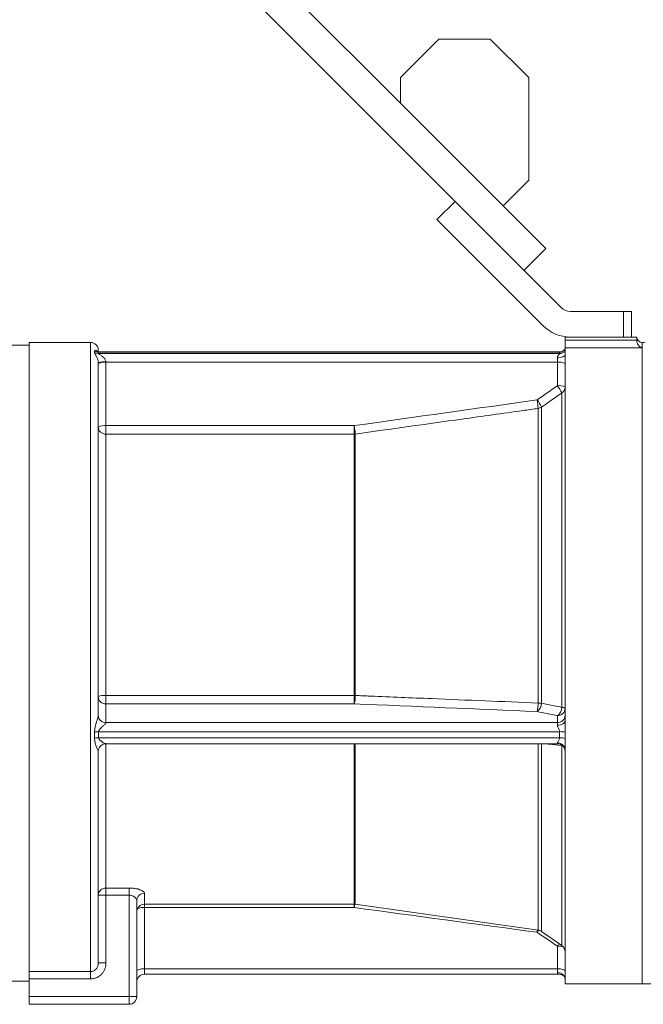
# Model space of a CAD drawing. Header units: millimetres. Extents: x 21 to 1445, y 16 to 3591.
# Tile 4 of 8: x 504 to 747, y 2209 to 2593. Entities that reach past the tile are written whole.
import ezdxf

# ---------------------------------------------------------------- set-up
doc = ezdxf.new("R2010")
doc.units = ezdxf.units.MM

msp = doc.modelspace()

# ---------------------------------------------------------------- linework, layer by layer
at = {"color": 7, "linetype": 'Continuous', "lineweight": 15}
for p, q in [((652.8, 2560.19), (334.94, 2878.06)), ((326.45, 2869.57), (674.08, 2521.95)), ((667.8, 2585.19), (652.8, 2570.19)), ((687.8, 2585.19), (667.8, 2585.19)), ((702.8, 2570.19), (687.8, 2585.19)), ((652.8, 2570.19), (652.8, 2560.19)), ((702.8, 2530.19), (702.8, 2570.19)), ((652.8, 2560.19), (692.8, 2520.19)), ((692.8, 2520.19), (702.8, 2530.19)), ((674.08, 2521.95), (667, 2514.88)), ((715.48, 2480.54), (674.08, 2521.95)), ((709.43, 2503.56), (692.8, 2520.19)), ((667, 2514.88), (708.41, 2473.47)), ((700.95, 2495.08), (709.43, 2503.56)), ((739.8, 2479.08), (719.02, 2479.08)), ((739.8, 2469.08), (739.8, 2479.08)), ((739.8, 2479.08), (742.8, 2479.08)), ((742.8, 2479.08), (742.8, 2469.08)), ((744.97, 2468.96), (716.97, 2468.96)), ((716.97, 2467.87), (716.97, 2468.96)), ((719.02, 2469.08), (739.8, 2469.08)), ((742.8, 2469.08), (739.8, 2469.08)), ((744.97, 2467.87), (744.97, 2468.96)), ((507.97, 2465.96), (499.97, 2465.96)), ((531.97, 2466.96), (507.97, 2466.96)), ((507.97, 2221.72), (507.97, 2466.96)), ((531.97, 2221.72), (531.97, 2466.96)), ((716.97, 2464.95), (716.97, 2467.87)), ((716.97, 2467.87), (744.97, 2467.87)), ((716.97, 2464.03), (716.97, 2464.92)), ((746.97, 2464.92), (716.97, 2464.92)), ((744.97, 2467.87), (744.97, 2467.37)), ((747.97, 2466.96), (746.97, 2466.96)), ((746.97, 2466.96), (746.97, 2216.96)), ((746.97, 2464.92), (746.97, 2466.96)), ((746.97, 2216.96), (746.97, 2464.92)), ((533.52, 2463.05), (533.52, 2463.6)), ((534.97, 2463.96), (534.97, 2463.25)), ((535.08, 2463.17), (535.08, 2462.62)), ((714.85, 2463.17), (535.08, 2463.17)), ((714.85, 2462.62), (535.08, 2462.62)), ((714.72, 2463.24), (535.31, 2463.24)), ((713.97, 2459.24), (713.97, 2461)), ((714.85, 2462.62), (714.85, 2463.17)), ((716.97, 2463.47), (716.97, 2464.03)), ((716.97, 2462.29), (716.97, 2463.47)), ((716.97, 2319.61), (716.97, 2462.29)), ((534.97, 2459.01), (534.97, 2321.54)), ((537.97, 2459.36), (537.97, 2459.24)), ((537.97, 2459.24), (537.97, 2434.53)), ((713.97, 2459.24), (537.97, 2459.24)), ((713.97, 2450.08), (713.97, 2459.24)), ((715.69, 2324.71), (715.69, 2447.26)), ((706.47, 2326.41), (706.47, 2441.24)), ((707.77, 2326.33), (707.77, 2441.73)), ((537.97, 2434.53), (634.76, 2434.53)), ((537.97, 2431.21), (537.97, 2434.53)), ((634.76, 2431.21), (634.76, 2434.53)), ((537.97, 2329.33), (537.97, 2431.21)), ((634.76, 2431.21), (537.97, 2431.21)), ((634.76, 2329.33), (634.76, 2431.21)), ((635.17, 2329.33), (635.17, 2431.24)), ((537.97, 2329.33), (537.97, 2326.06)), ((537.97, 2329.33), (634.76, 2329.33)), ((537.97, 2326.06), (537.97, 2318.75)), ((634.76, 2326.06), (537.97, 2326.06)), ((634.76, 2329.33), (634.76, 2326.06)), ((537.97, 2318.75), (537.97, 2318.71)), ((713.97, 2318.75), (537.97, 2318.75)), ((713.97, 2318.75), (713.97, 2321.46)), ((713.97, 2317.74), (713.97, 2318.75)), ((716.97, 2315.04), (716.97, 2319.61)), ((533.52, 2312.74), (533.52, 2315.14)), ((535.08, 2315.23), (535.08, 2312.84)), ((714.85, 2315.23), (535.08, 2315.23)), ((714.85, 2312.84), (714.85, 2315.23)), ((716.97, 2312.63), (716.97, 2315.04)), ((714.85, 2312.84), (535.08, 2312.84)), ((707.77, 2237.39), (707.77, 2310.68)), ((713.97, 2310.54), (713.97, 2310.84)), ((716.97, 2308.13), (716.97, 2312.63)), ((534.97, 2307.58), (534.97, 2225.09)), ((537.91, 2310.54), (713.97, 2310.54)), ((537.97, 2254.29), (537.97, 2310.54)), ((634.76, 2247.96), (634.76, 2310.54)), ((635.17, 2247.93), (635.17, 2310.54)), ((706.47, 2237.91), (706.47, 2310.54)), ((715.67, 2310.02), (715.69, 2309.79)), ((715.69, 2231.85), (715.69, 2309.79)), ((716.97, 2216.96), (716.97, 2308.13)), ((537.97, 2254.29), (546.97, 2254.29)), ((537.97, 2254.29), (537.97, 2251.49)), ((546.97, 2254.29), (546.97, 2251.49)), ((534.97, 2251.49), (537.97, 2251.49)), ((537.97, 2251.49), (537.97, 2225.09)), ((546.97, 2251.49), (537.97, 2251.49)), ((546.97, 2211.96), (546.97, 2251.49)), ((549.97, 2249.39), (549.97, 2211.96)), ((552.97, 2252.26), (552.97, 2247.96)), ((552.97, 2247.96), (634.76, 2247.96)), ((552.97, 2247.96), (552.97, 2246.71)), ((634.76, 2246.71), (552.97, 2246.71)), ((552.97, 2246.71), (552.97, 2222.79)), ((634.76, 2247.96), (634.76, 2246.71)), ((635.17, 2247.93), (706.47, 2237.91)), ((707.77, 2237.39), (715.69, 2231.85)), ((713.97, 2222.79), (713.97, 2231.66)), ((534.97, 2225.09), (537.97, 2225.09)), ((713.97, 2222.79), (552.97, 2222.79)), ((552.97, 2222.79), (552.97, 2220.67)), ((713.97, 2221.32), (713.97, 2222.79)), ((507.97, 2221.72), (531.97, 2221.72)), ((507.97, 2218.84), (507.97, 2221.72)), ((531.97, 2218.84), (507.97, 2218.84)), ((507.97, 2218.84), (507.97, 2211.96)), ((531.97, 2221.72), (531.97, 2218.84)), ((552.97, 2220.67), (714.72, 2220.67)), ((499.97, 2217.96), (507.97, 2217.96)), ((716.97, 2216.96), (746.97, 2216.96)), ((746.97, 2216.96), (754.17, 2216.96)), ((507.97, 2211.96), (546.97, 2211.96)), ((507.97, 2208.96), (507.97, 2211.96)), ((546.97, 2211.96), (546.97, 2208.96)), ((546.97, 2211.96), (549.97, 2211.96)), ((546.97, 2208.96), (507.97, 2208.96))]:
    msp.add_line(p, q, dxfattribs=at)
at = {"color": 7, "linetype": 'Continuous', "lineweight": 15, "flags": 128}
for points in [[(713.97, 2461), (714.55, 2461.02), (715.12, 2461.1), (715.63, 2461.22), (716.09, 2461.38), (716.46, 2461.57), (716.74, 2461.8), (716.91, 2462.04), (716.97, 2462.29)], [(713.97, 2317.74), (714.55, 2317.78), (715.12, 2317.89), (715.63, 2318.06), (716.09, 2318.29), (716.46, 2318.57), (716.74, 2318.9), (716.91, 2319.25), (716.97, 2319.61)], [(716.06, 2309.7), (715.97, 2309.72), (715.69, 2309.79)], [(716.84, 2308.92), (716.91, 2308.66), (716.97, 2308.13)], [(706.2, 2237.95), (706.13, 2237.51), (706.05, 2237.02)], [(549.97, 2221.92), (550.02, 2222.09), (550.2, 2222.25), (550.47, 2222.4), (550.85, 2222.54), (551.3, 2222.65), (551.82, 2222.73), (552.38, 2222.78), (552.97, 2222.79)], [(713.97, 2222.79), (714.55, 2222.78), (715.12, 2222.73), (715.63, 2222.65), (716.09, 2222.54), (716.46, 2222.4), (716.74, 2222.25), (716.91, 2222.09), (716.97, 2221.92)]]:
    msp.add_lwpolyline(points, dxfattribs=at)
at = {"color": 7, "linetype": 'Continuous', "lineweight": 15}
for centre, radius, start, end in [((719.02, 2484.08), 5, 225, 270), ((719.02, 2484.08), 15, 225, 270), ((746.97, 2468.96), 2, 180, 270), ((531.97, 2463.96), 3, 0, 90), ((535.08, 2466.23), 3.05, 239.3776, 270.04), ((535.08, 2465.69), 3.06, 239.5032, 270.0473), ((714.86, 2466.21), 3.04, 269.8878, 313.9873), ((714.86, 2465.67), 3.04, 269.8672, 313.8268), ((537.23, 2452.59), 6.82, 83.7659, 109.3663), ((537.24, 2454.09), 5.2, 81.9085, 115.8734), ((714.7, 2454.09), 5.2, 64.1266, 98.0915), ((714.7, 2444.93), 5.2, 64.1266, 98.0915), ((701.97, 2440.82), 15.15, 25.1379, 37.6529), ((714.13, 2449.63), 2.84, 303.2845, 359.5947), ((693.96, 2435.22), 15.27, 25.2429, 37.6435), ((638.58, 2434.34), 68.24, 5.8037, 8.6003), ((706.06, 2444.3), 3.08, 277.5552, 303.6447), ((537.24, 2429.38), 5.2, 81.9085, 115.8734), ((537.89, 2434.14), 2.93, 181.5214, 271.4446), ((566.08, 2424.14), 69.46, 5.8641, 8.6002), ((634.76, 2434.37), 3.16, 269.9986, 277.5989), ((537.23, 2323.45), 5.93, 82.8685, 112.4305), ((537.9, 2329), 2.94, 181.3081, 271.2509), ((623.98, 2329.1), 11.2, 344.2601, 1.1783), ((634.76, 2307.19), 22.15, 88.9218, 90.002), ((695.13, 2326.16), 11.35, 344.3561, 1.2777), ((703.93, 2326.3), 3.84, 303.4993, 0.4995), ((706.18, 2310.44), 15.97, 84.289, 88.9734), ((711.84, 2324.67), 3.85, 303.5708, 0.6862), ((714.03, 2324.39), 2.94, 268.7491, 358.6919), ((715.85, 2322.93), 1.79, 51.3635, 95.1469), ((537.9, 2321.68), 2.94, 181.3081, 271.2509), ((537.88, 2321.63), 2.92, 181.7207, 271.6231), ((714.03, 2321.68), 2.94, 268.7491, 358.6919), ((535.04, 2302.99), 12.24, 89.7949, 97.1041), ((714.97, 2304.61), 10.63, 79.1919, 90.6594), ((535.04, 2301.59), 11.25, 89.7788, 97.7363), ((714.08, 2307.89), 2.94, 20.455, 92.1424), ((714.97, 2303.06), 9.78, 78.238, 90.7099), ((537.94, 2307.58), 2.97, 136.8513, 179.9689), ((713.97, 2307.54), 3, 0, 90), ((537.87, 2251.39), 2.9, 88.0732, 177.934), ((552.9, 2249.32), 2.93, 88.6907, 178.6279), ((552.97, 2244.96), 3, 90, 180), ((552.62, 2241.03), 5.7, 86.5426, 114.7763), ((634.76, 2244.96), 3, 82, 90), ((678.76, 2240.24), 44.48, 170.0228, 171.6375), ((716.19, 2229.59), 12.57, 138.8364, 143.7674), ((706.05, 2234.94), 3, 55, 82), ((723.96, 2224.35), 12.38, 138.5186, 143.8239), ((714.17, 2224.51), 7.16, 73.1893, 91.5873), ((713.97, 2229.4), 3, 0, 55), ((552.97, 2217.67), 3, 90, 180), ((714.26, 2218.6), 2.74, 7.7804, 96.0861), ((546.97, 2211.96), 3, 270, 0)]:
    msp.add_arc(centre, radius, start, end, dxfattribs=at)
for points, knots in [([(716.95, 2464.83), (716.92, 2464.68), (716.87, 2464.39), (716.55, 2463.95), (716.12, 2463.6), (715.54, 2463.35), (715.04, 2463.22), (714.75, 2463.25), (714.72, 2463.26)], [0, 0, 0, 0, 0.248781, 0.471154, 0.641809, 0.806709, 0.974805, 1, 1, 1, 1]), ([(744.97, 2467.37), (744.97, 2467.19), (744.99, 2467.02), (745.06, 2466.69), (745.12, 2466.54), (745.31, 2466.11), (745.49, 2465.86), (745.87, 2465.46), (746.08, 2465.3), (746.41, 2465.12), (746.52, 2465.07), (746.74, 2464.98), (746.85, 2464.95), (746.97, 2464.92)], [0, 0, 0, 0, 0.125, 0.125, 0.25, 0.25, 0.5, 0.5, 0.75, 0.75, 0.875, 0.875, 1, 1, 1, 1]), ([(533.52, 2463.6), (533.59, 2463.71), (533.74, 2463.94), (534.31, 2463.81), (534.55, 2463.46), (534.59, 2463.4)], [0, 0, 0, 0, 0.441451, 0.909812, 1, 1, 1, 1]), ([(534.97, 2459.01), (534.97, 2459.16), (534.96, 2459.31), (534.92, 2459.59), (534.9, 2459.73), (534.82, 2460.12), (534.74, 2460.36), (534.59, 2460.8), (534.51, 2461), (534.34, 2461.37), (534.25, 2461.54), (534, 2462.01), (533.84, 2462.27), (533.66, 2462.61), (533.61, 2462.71), (533.54, 2462.89), (533.52, 2462.98), (533.52, 2463.05)], [0, 0, 0, 0, 0.0625, 0.0625, 0.125, 0.125, 0.25, 0.25, 0.375, 0.375, 0.5, 0.5, 0.75, 0.75, 0.875, 0.875, 1, 1, 1, 1]), ([(535.31, 2463.25), (535.3, 2463.24), (535.14, 2463.23), (534.9, 2463.28), (534.67, 2463.33), (534.56, 2463.38), (534.56, 2463.38), (534.56, 2463.38)], [0, 0, 0, 0, 0.00408, 0.251221, 0.464107, 0.721555, 1, 1, 1, 1]), ([(535.31, 2463.24), (535.27, 2463.24), (535.16, 2463.24), (535.09, 2463.22), (535.08, 2463.18), (535.08, 2463.17)], [0, 0, 0, 0, 0.2948941, 0.8040434, 1, 1, 1, 1]), ([(535.08, 2462.62), (535.08, 2462.57), (535.17, 2462.49), (535.4, 2462.33), (535.54, 2462.24), (535.84, 2462.04), (536, 2461.94), (536.32, 2461.72), (536.48, 2461.61), (536.79, 2461.35), (536.95, 2461.22), (537.24, 2460.92), (537.38, 2460.77), (537.64, 2460.41), (537.75, 2460.22), (537.88, 2459.91), (537.91, 2459.8), (537.95, 2459.59), (537.97, 2459.47), (537.97, 2459.36)], [0, 0, 0, 0, 0.125, 0.125, 0.25, 0.25, 0.375, 0.375, 0.5, 0.5, 0.625, 0.625, 0.75, 0.75, 0.875, 0.875, 0.9375, 0.9375, 1, 1, 1, 1]), ([(713.97, 2461), (713.97, 2461.11), (713.98, 2461.21), (714.04, 2461.4), (714.07, 2461.5), (714.2, 2461.75), (714.3, 2461.9), (714.52, 2462.17), (714.63, 2462.28), (714.79, 2462.48), (714.85, 2462.57), (714.85, 2462.62)], [0, 0, 0, 0, 0.125, 0.125, 0.25, 0.25, 0.5, 0.5, 0.75, 0.75, 1, 1, 1, 1]), ([(714.85, 2463.17), (714.84, 2463.22), (714.82, 2463.26), (714.73, 2463.24), (714.72, 2463.23)], [0, 0, 0, 0, 0.868903, 1, 1, 1, 1]), ([(715.69, 2447.26), (714.05, 2446.12), (712.42, 2444.98), (710.79, 2443.84), (709.78, 2443.14), (708.78, 2442.43), (707.77, 2441.73)], [0, 0, 0, 0, 0.006, 0.006, 0.006, 0.009693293, 0.009693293, 0.009693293, 0.009693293]), ([(706.47, 2441.24), (704.49, 2440.96), (702.51, 2440.69), (700.53, 2440.41), (692.61, 2439.3), (684.69, 2438.19), (676.77, 2437.08), (662.9, 2435.13), (649.04, 2433.19), (635.17, 2431.24)], [0, 0, 0, 0, 0.006, 0.006, 0.006, 0.03, 0.03, 0.03, 0.07201179, 0.07201179, 0.07201179, 0.07201179]), ([(635.17, 2329.33), (637.15, 2329.25), (639.13, 2329.17), (641.12, 2329.09), (649.04, 2328.76), (656.96, 2328.44), (664.88, 2328.11), (678.74, 2327.54), (692.61, 2326.98), (706.47, 2326.41)], [0, 0, 0, 0, 0.006, 0.006, 0.006, 0.03, 0.03, 0.03, 0.07201179, 0.07201179, 0.07201179, 0.07201179]), ([(707.77, 2326.33), (709.41, 2326), (711.04, 2325.66), (712.67, 2325.33), (713.68, 2325.12), (714.68, 2324.92), (715.69, 2324.71)], [0, 0, 0, 0, 0.006, 0.006, 0.006, 0.009693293, 0.009693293, 0.009693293, 0.009693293]), ([(533.52, 2315.14), (533.52, 2315.72), (533.6, 2316.3), (533.78, 2317.16), (533.85, 2317.45), (534, 2318.02), (534.08, 2318.3), (534.25, 2318.86), (534.34, 2319.14), (534.51, 2319.68), (534.59, 2319.95), (534.75, 2320.48), (534.82, 2320.73), (534.9, 2321.07), (534.92, 2321.18), (534.96, 2321.38), (534.97, 2321.47), (534.97, 2321.54)], [0, 0, 0, 0, 0.25, 0.25, 0.375, 0.375, 0.5, 0.5, 0.625, 0.625, 0.75, 0.75, 0.875, 0.875, 0.9375, 0.9375, 1, 1, 1, 1]), ([(537.97, 2318.71), (537.97, 2318.67), (537.95, 2318.63), (537.91, 2318.53), (537.88, 2318.48), (537.75, 2318.32), (537.64, 2318.2), (537.38, 2317.94), (537.24, 2317.82), (536.95, 2317.55), (536.79, 2317.41), (536.48, 2317.14), (536.32, 2317), (536, 2316.7), (535.85, 2316.55), (535.55, 2316.23), (535.4, 2316.06), (535.23, 2315.77), (535.18, 2315.67), (535.1, 2315.45), (535.08, 2315.34), (535.08, 2315.23)], [0, 0, 0, 0, 0.0625, 0.0625, 0.125, 0.125, 0.25, 0.25, 0.375, 0.375, 0.5, 0.5, 0.625, 0.625, 0.75, 0.75, 0.875, 0.875, 0.9375, 0.9375, 1, 1, 1, 1]), ([(714.85, 2315.23), (714.85, 2315.35), (714.84, 2315.46), (714.79, 2315.69), (714.75, 2315.81), (714.63, 2316.14), (714.52, 2316.35), (714.31, 2316.76), (714.2, 2316.96), (714.07, 2317.26), (714.04, 2317.35), (713.98, 2317.55), (713.97, 2317.65), (713.97, 2317.74)], [0, 0, 0, 0, 0.125, 0.125, 0.25, 0.25, 0.5, 0.5, 0.75, 0.75, 0.875, 0.875, 1, 1, 1, 1]), ([(534.97, 2307.58), (534.97, 2307.59), (534.96, 2307.62), (534.92, 2307.7), (534.9, 2307.75), (534.82, 2307.94), (534.74, 2308.11), (534.59, 2308.48), (534.51, 2308.68), (534.34, 2309.1), (534.25, 2309.33), (534, 2310.04), (533.84, 2310.54), (533.66, 2311.33), (533.61, 2311.6), (533.54, 2312.16), (533.52, 2312.45), (533.52, 2312.74)], [0, 0, 0, 0, 0.0625, 0.0625, 0.125, 0.125, 0.25, 0.25, 0.375, 0.375, 0.5, 0.5, 0.75, 0.75, 0.875, 0.875, 1, 1, 1, 1]), ([(535.08, 2312.84), (535.1, 2312.71), (535.14, 2312.42), (535.59, 2311.81), (536.47, 2311.19), (537.34, 2310.74), (537.81, 2310.56), (537.88, 2310.55), (537.91, 2310.55)], [0, 0, 0, 0, 0.0778214, 0.1843077, 0.4804468, 0.7976243, 0.9256136, 1, 1, 1, 1]), ([(713.97, 2310.84), (713.97, 2310.89), (713.98, 2310.94), (714.04, 2311.07), (714.07, 2311.13), (714.2, 2311.34), (714.3, 2311.49), (714.52, 2311.82), (714.63, 2311.99), (714.79, 2312.38), (714.85, 2312.61), (714.85, 2312.84)], [0, 0, 0, 0, 0.125, 0.125, 0.25, 0.25, 0.5, 0.5, 0.75, 0.75, 1, 1, 1, 1]), ([(535.78, 2309.59), (536, 2309.8), (536.43, 2310.2), (537.2, 2310.49), (537.7, 2310.52), (537.92, 2310.54)], [0, 0, 0, 0, 0.378063, 0.722512, 1, 1, 1, 1]), ([(537.91, 2310.55), (537.93, 2310.55), (537.97, 2310.54), (537.97, 2310.56), (537.97, 2310.56)], [0, 0, 0, 0, 0.447538, 1, 1, 1, 1]), ([(715.69, 2309.79), (714.05, 2309.97), (711.82, 2310.22), (709.58, 2310.47), (708.97, 2310.54)], [0, 0, 0, 0, 0.729734, 1, 1, 1, 1]), ([(546.97, 2254.29), (547.37, 2254.29), (547.76, 2254.27), (548.34, 2254.23), (548.54, 2254.21), (548.92, 2254.17), (549.1, 2254.14), (549.65, 2254.06), (550, 2253.99), (550.49, 2253.87), (550.64, 2253.83), (550.95, 2253.74), (551.09, 2253.69), (551.5, 2253.55), (551.75, 2253.44), (552.18, 2253.22), (552.37, 2253.1), (552.59, 2252.92), (552.65, 2252.86), (552.77, 2252.74), (552.81, 2252.68), (552.93, 2252.5), (552.97, 2252.38), (552.97, 2252.26)], [0, 0, 0, 0, 0.125, 0.125, 0.1875, 0.1875, 0.25, 0.25, 0.375, 0.375, 0.4375, 0.4375, 0.5, 0.5, 0.625, 0.625, 0.75, 0.75, 0.8125, 0.8125, 0.875, 0.875, 1, 1, 1, 1]), ([(549.97, 2249.39), (549.97, 2249.63), (549.9, 2249.86), (549.7, 2250.21), (549.62, 2250.33), (549.42, 2250.55), (549.31, 2250.66), (549.05, 2250.86), (548.91, 2250.96), (548.58, 2251.14), (548.41, 2251.22), (548.03, 2251.35), (547.83, 2251.4), (547.41, 2251.47), (547.19, 2251.49), (546.97, 2251.49)], [0, 0, 0, 0, 0.25, 0.25, 0.375, 0.375, 0.5, 0.5, 0.625, 0.625, 0.75, 0.75, 0.875, 0.875, 1, 1, 1, 1]), ([(531.97, 2221.72), (532.18, 2221.72), (532.39, 2221.75), (532.8, 2221.84), (533, 2221.92), (533.38, 2222.11), (533.56, 2222.22), (533.89, 2222.48), (534.03, 2222.63), (534.3, 2222.95), (534.42, 2223.13), (534.62, 2223.49), (534.7, 2223.68), (534.9, 2224.27), (534.97, 2224.67), (534.97, 2225.09)], [0, 0, 0, 0, 0.125, 0.125, 0.25, 0.25, 0.375, 0.375, 0.5, 0.5, 0.625, 0.625, 0.75, 0.75, 1, 1, 1, 1]), ([(537.97, 2225.09), (537.97, 2224.68), (537.93, 2224.28), (537.82, 2223.69), (537.77, 2223.5), (537.67, 2223.11), (537.6, 2222.92), (537.38, 2222.36), (537.2, 2222), (536.88, 2221.5), (536.77, 2221.33), (536.52, 2221.01), (536.39, 2220.86), (535.98, 2220.42), (535.68, 2220.16), (535.03, 2219.69), (534.67, 2219.49), (533.94, 2219.17), (533.56, 2219.05), (532.77, 2218.88), (532.37, 2218.84), (531.97, 2218.84)], [0, 0, 0, 0, 0.125, 0.125, 0.1875, 0.1875, 0.25, 0.25, 0.375, 0.375, 0.4375, 0.4375, 0.5, 0.5, 0.625, 0.625, 0.75, 0.75, 0.875, 0.875, 1, 1, 1, 1]), ([(714.71, 2220.68), (714.61, 2220.7), (714.36, 2220.73), (714.01, 2220.99), (713.98, 2221.26), (713.97, 2221.32)], [0, 0, 0, 0, 0.375008, 0.84907, 1, 1, 1, 1]), ([(714.72, 2220.65), (714.77, 2220.66), (715.05, 2220.69), (715.52, 2220.57), (716.04, 2220.35), (716.45, 2220.05), (716.76, 2219.69), (716.95, 2219.29), (716.95, 2219.08), (716.95, 2219)], [0, 0, 0, 0, 0.036487, 0.179349, 0.316205, 0.463535, 0.634545, 0.850205, 1, 1, 1, 1])]:
    msp.add_open_spline(points, degree=3, knots=knots, dxfattribs=at)
for points in [[(716.97, 2464.92), (716.97, 2464.93), (716.97, 2464.94), (716.97, 2464.95)], [(706.05, 2444.55), (708.69, 2446.39), (711.33, 2448.23), (713.97, 2450.08)], [(634.76, 2434.53), (658.52, 2437.87), (682.29, 2441.21), (706.05, 2444.55)], [(706.05, 2323.1), (682.29, 2324.08), (658.52, 2325.07), (634.76, 2326.06)], [(713.97, 2321.46), (711.33, 2322), (708.69, 2322.55), (706.05, 2323.1)], [(706.05, 2237.02), (682.29, 2240.24), (658.52, 2243.48), (634.76, 2246.71)], [(713.97, 2231.66), (711.33, 2233.45), (708.69, 2235.23), (706.05, 2237.02)]]:
    msp.add_open_spline(points, degree=3, dxfattribs=at)

doc.saveas('drawing.dxf')
